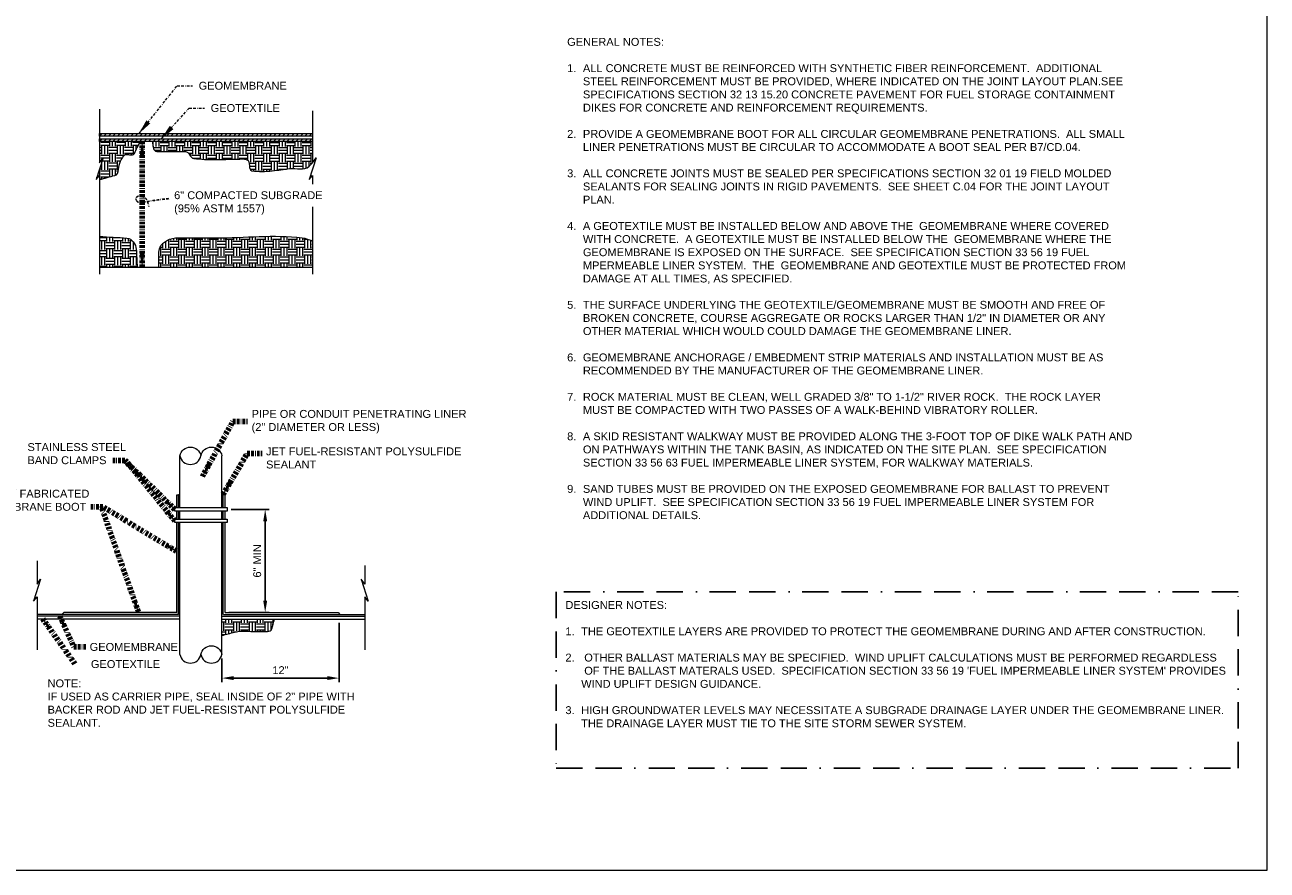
# Model space of a CAD drawing. Header units: feet. Extents: x -981 to -621, y 39 to 285.
# Tile 4 of 5: x -857 to -621, y 39 to 200. Entities that reach past the tile are written whole.
import ezdxf

# ---------------------------------------------------------------- set-up
doc = ezdxf.new("R2010")
doc.units = ezdxf.units.FT
doc.header["$MEASUREMENT"] = 0
doc.linetypes.add('( Border )', pattern=[1.751, 0.5, -0.25, 0.5, -0.25, 0.001, -0.25])
doc.linetypes.add('( Center )', pattern=[2, 1.25, -0.25, 0.25, -0.25])
doc.layers.get('DefPoints').update_dxf_attribs({"lineweight": 0})
for name, color, linetype, lineweight in [('C-DETL-GRPH', 2, 'Continuous', 0), ('C-Detl-Grph-Wt 0', 4, 'Continuous', 0), ('G-ANNO-DIMS', 2, 'Continuous', 0), ('G-ANNO-MASK', 1, 'Continuous', 0), ('G-ANNO-PATT', 250, 'Continuous', 0), ('G-ANNO-TEXT', 2, 'Continuous', 30)]:
    doc.layers.add(name, color=color, linetype=linetype, lineweight=lineweight)
doc.layers.add('G-ANNO-NOTE', color=4, linetype='( Border )')
doc.layers.add('G-ANNO-NPLT', color=2, linetype='Continuous', lineweight=0, plot=False)
doc.styles.add("AEC_AC_05ArchDims-CC_1_1'", font='arial.ttf', dxfattribs={"height": 1.5})
doc.styles.add("AEC_AC_44Text-LeftTop_1_1'", font='arial.ttf', dxfattribs={"height": 1.5})
doc.styles.add("AEC_AC_55Text-LeftTop_1_20'", font='arial.ttf', dxfattribs={"height": 30})
doc.styles.add('Style-Arial', font='arial.ttf')
doc.styles.add('Text_0', font='arial.ttf')
doc.dimstyles.new("AEC_AC_05_Arch-Dims_1_1'", dxfattribs={"dimtxt": 1.5, "dimasz": 2.25, "dimexe": 0.75, "dimexo": 0.75, "dimgap": 0.75, "dimtad": 1, "dimdec": 4, "dimzin": 15, "dimdsep": 46, "dimlunit": 4, "dimtxsty": "AEC_AC_05ArchDims-CC_1_1'", "dimcen": 0.09, "dimclrd": 256, "dimclre": 256, "dimazin": 2, "dimtfac": 0.7, "dimtdec": 4, "dimtix": 1, "dimtmove": 1, "dimatfit": 3, "dimfxl": 1, "dimfrac": 1, "dimtolj": 1, "dimtzin": 15, "dimlwd": 30, "dimlwe": 30, "dimarcsym": 0})
doc.dimstyles.new("AEC_AC_44_Notes_1_1'", dxfattribs={"dimtxt": 1.5, "dimasz": 2.25, "dimexe": 0.75, "dimexo": 0.75, "dimgap": 0.75, "dimtad": 1, "dimjust": 1, "dimdec": 3, "dimzin": 15, "dimdsep": 46, "dimlunit": 5, "dimtxsty": "AEC_AC_44Text-LeftTop_1_1'", "dimblk": 'NONE', "dimcen": 0.09, "dimclrd": 256, "dimclre": 256, "dimazin": 2, "dimtfac": 0.7, "dimtdec": 3, "dimtmove": 1, "dimatfit": 1, "dimfxl": 1, "dimfrac": 1, "dimtolj": 1, "dimtzin": 15, "dimlwd": 30, "dimlwe": 30, "dimarcsym": 0})
doc.dimstyles.new('Std-Arch', dxfattribs={"dimtxt": 2.4, "dimasz": 2.88, "dimexe": 1.2, "dimexo": 1.2, "dimgap": 1.2, "dimtad": 1, "dimdec": 4, "dimzin": 11, "dimdsep": 46, "dimlunit": 4, "dimtxsty": 'Text_0', "dimcen": 1.08, "dimclrd": 256, "dimclre": 256, "dimadec": 4, "dimazin": 3, "dimtfac": 1, "dimtdec": 4, "dimtofl": 0, "dimtmove": 1, "dimatfit": 3, "dimfxl": 1, "dimfrac": 2, "dimtolj": 1, "dimtzin": 11, "dimlwd": 13, "dimlwe": 13, "dimarcsym": 0})
doc.dimstyles.new('USACE ARROW DIM SET', dxfattribs={"dimtxt": 1.5, "dimasz": 2.82, "dimexe": 0.75, "dimexo": 0.75, "dimgap": 0.75, "dimtad": 1, "dimdec": 3, "dimzin": 15, "dimdsep": 46, "dimtxsty": 'Style-Arial', "dimcen": 1.08, "dimclrd": 256, "dimclre": 256, "dimazin": 2, "dimtfac": 1, "dimtdec": 3, "dimtmove": 1, "dimatfit": 1, "dimfxl": 1, "dimtzin": 15, "dimlwd": -1, "dimarcsym": 0})

# ---------------------------------------------------------------- blocks, each defined once
blk = doc.blocks.new('*D63')
at = {"layer": 'DefPoints', "color": 0, "transparency": 16777216}
for p in [(-797.31, 86.89), (-819.57, 80.15), (-797.31, 75.66)]:
    blk.add_point(p, dxfattribs=at)
at = {"layer": 'G-ANNO-DIMS', "lineweight": 25, "transparency": 16777216}
for p, q in [((-797.31, 86.14), (-797.31, 74.91)), ((-819.57, 79.4), (-819.57, 74.91))]:
    blk.add_line(p, q, dxfattribs=at)
at = {"layer": 'G-ANNO-DIMS', "lineweight": -2, "transparency": 16777216}
blk.add_line((-817.32, 75.66), (-799.56, 75.66), dxfattribs=at)
at = {"layer": 'G-ANNO-DIMS', "transparency": 16777216}
for points in [[(-817.32, 76.04), (-817.32, 75.29), (-819.57, 75.66)], [(-799.56, 76.04), (-799.56, 75.29), (-797.31, 75.66)]]:
    blk.add_solid(points, dxfattribs=at)
at = {"layer": 'G-ANNO-DIMS', "color": 0, "lineweight": 25, "transparency": 16777216, "insert": (-808.44, 77.17), "char_height": 1.5, "attachment_point": 5, "style": "AEC_AC_05ArchDims-CC_1_1'"}
blk.add_mtext('\\A1;12"', dxfattribs=at)
blk = doc.blocks.new('*D69')
at = {"layer": 'DefPoints', "color": 0, "transparency": 16777216}
for p in [(-818.58, 107.74), (-818.99, 88.15), (-811.35, 88.15)]:
    blk.add_point(p, dxfattribs=at)
at = {"layer": 'G-ANNO-DIMS', "lineweight": 25, "transparency": 16777216}
for p, q in [((-817.83, 107.74), (-810.6, 107.74)), ((-818.24, 88.15), (-810.6, 88.15))]:
    blk.add_line(p, q, dxfattribs=at)
at = {"layer": 'G-ANNO-DIMS', "lineweight": -2, "transparency": 16777216}
blk.add_line((-811.35, 105.49), (-811.35, 90.4), dxfattribs=at)
at = {"layer": 'G-ANNO-DIMS', "transparency": 16777216}
for points in [[(-811.72, 105.49), (-810.97, 105.49), (-811.35, 107.74)], [(-811.72, 90.4), (-810.97, 90.4), (-811.35, 88.15)]]:
    blk.add_solid(points, dxfattribs=at)
at = {"layer": 'G-ANNO-DIMS', "color": 0, "lineweight": 25, "transparency": 16777216, "insert": (-812.86, 97.95), "char_height": 1.5, "attachment_point": 5, "rotation": 90, "style": "AEC_AC_05ArchDims-CC_1_1'"}
blk.add_mtext('\\A1;6" MIN', dxfattribs=at)
blk = doc.blocks.new('_None')

msp = doc.modelspace()

# ---------------------------------------------------------------- hatches: boundary and pattern name
at = {"layer": 'C-Detl-Grph-Wt 0', "extrusion": (-0.002365, 0.003942, -0.999989)}
msp.add_hatch(color=256, dxfattribs=at).paths.add_polyline_path([(827.97767, 110.48438), (827.55783, 110.48527), (827.55783, 110.61727), (827.65364, 110.68328), (827.80694, 110.70883), (827.88785, 110.6556)])
at = {"layer": 'C-Detl-Grph-Wt 0', "extrusion": (-0.002365, -0.003942, 0.999989)}
msp.add_hatch(color=256, dxfattribs=at).paths.add_polyline_path([(-819.13637, 110.49974), (-819.55621, 110.50063), (-819.55621, 110.63263), (-819.4604, 110.69864), (-819.3071, 110.72419), (-819.22619, 110.67096)])
at = {"layer": 'G-ANNO-PATT'}
h = msp.add_hatch(dxfattribs=at)
h.set_pattern_fill('EARTH', color=256, style=0, pattern_type=2)
h.set_pattern_definition([(0, (-839.6008, 174.0153), (1.5, 1.5), [1.5, -1.5]), (0, (-839.6008, 174.5778), (1.5, 1.5), [1.5, -1.5]), (0, (-839.6008, 175.1403), (1.5, 1.5), [1.5, -1.5]), (90, (-839.4133, 175.3278), (-1.5, 1.5), [1.5, -1.5]), (90, (-838.8508, 175.3278), (-1.5, 1.5), [1.5, -1.5]), (90, (-838.2883, 175.3278), (-1.5, 1.5), [1.5, -1.5])])
edge = h.paths.add_edge_path()
edge.add_line((-842.84743, 170.4773), (-839.93413, 171.25131))
edge.add_spline(control_points=[(-839.93413, 171.25131), (-838.9997, 171.49957), (-839.29563, 173.08245), (-838.85905, 173.94526), (-838.6738, 174.31135), (-838.47692, 174.67373), (-838.22605, 175.00072), (-837.80663, 175.54741), (-836.5162, 174.82606), (-836.21655, 175.44301)], knot_values=[0, 0, 0, 0, 0.468670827, 0.468670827, 0.468670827, 0.667531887, 0.667531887, 0.667531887, 1, 1, 1, 1], degree=3, periodic=0)
edge.add_line((-836.21655, 175.44301), (-835.11132, 177.71854))
edge.add_line((-835.11132, 177.71854), (-842.84743, 177.71854))
edge.add_line((-842.84743, 177.71854), (-842.84743, 173.64725))
edge.add_line((-842.84743, 173.64725), (-842.1634, 174.61813))
edge.add_line((-842.1634, 174.61813), (-843.49197, 170.46208))
edge.add_line((-843.49197, 170.46208), (-842.84743, 171.26263))
edge.add_line((-842.84743, 171.26263), (-842.84743, 170.4773))
h = msp.add_hatch(dxfattribs=at)
h.set_pattern_fill('MSTN', color=256, style=0, pattern_type=2)
h.set_pattern_definition([(45, (-842.84364, 178.7018), (-0.424264, 0.424264), [])])
h.paths.add_polyline_path([(-842.84259, 178.70204), (-842.84743, 179.20707), (-802.36006, 179.20707), (-802.35522, 178.70204)])
h = msp.add_hatch(dxfattribs=at)
h.set_pattern_fill('MSTN', color=256, style=0, pattern_type=2)
h.set_pattern_definition([(45, (-842.8476, 177.71866), (-0.424264, 0.424264), [])])
h.paths.add_polyline_path([(-842.84743, 177.71854), (-842.84743, 178.21506), (-802.36006, 178.21506), (-802.36006, 177.71854)])
h = msp.add_hatch(dxfattribs=at)
h.set_pattern_fill('EARTH', color=256, style=0, pattern_type=2)
h.set_pattern_definition([(0, (-820.8077, 175.4738), (1.5, 1.5), [1.5, -1.5]), (0, (-820.8077, 176.0363), (1.5, 1.5), [1.5, -1.5]), (0, (-820.8077, 176.5988), (1.5, 1.5), [1.5, -1.5]), (90, (-820.6202, 176.7863), (-1.5, 1.5), [1.5, -1.5]), (90, (-820.0577, 176.7863), (-1.5, 1.5), [1.5, -1.5]), (90, (-819.4952, 176.7863), (-1.5, 1.5), [1.5, -1.5])])
edge = h.paths.add_edge_path()
edge.add_line((-802.36006, 173.64725), (-802.36006, 177.71854))
edge.add_line((-802.36006, 177.71854), (-832.80039, 177.71854))
edge.add_line((-832.80039, 177.71854), (-832.5693, 176.39796))
edge.add_spline(control_points=[(-832.5693, 176.39796), (-832.5203, 176.11796), (-832.2507, 175.79483), (-831.96645, 175.79483)], knot_values=[0, 0, 0, 0, 1, 1, 1, 1], degree=3, periodic=0)
edge.add_line((-831.96645, 175.79483), (-826.52069, 175.79483))
edge.add_spline(control_points=[(-826.52069, 175.79483), (-825.82751, 175.79483), (-825.59438, 174.56874), (-824.90304, 174.48807), (-823.54155, 174.3292), (-822.1783, 174.2663), (-820.8137, 174.26692), (-819.03213, 174.26773), (-817.25009, 174.38829), (-815.46841, 174.38755), (-815.24579, 174.38746), (-815.02844, 174.32552), (-814.81532, 174.24682), (-814.0763, 173.97391), (-814.62692, 172.24178), (-813.86081, 172.13589), (-812.58824, 171.96001), (-811.28543, 171.97724), (-810.01261, 172.13589), (-808.91407, 172.27282), (-807.81556, 172.41122), (-806.71702, 172.54802), (-805.48162, 172.70187), (-803.89156, 172.12174), (-803.00949, 173.00037)], knot_values=[0, 0, 0, 0, 0.081836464, 0.081836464, 0.081836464, 0.243001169, 0.243001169, 0.243001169, 0.453409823, 0.453409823, 0.453409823, 0.479701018, 0.479701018, 0.479701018, 0.570871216, 0.570871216, 0.570871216, 0.722311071, 0.722311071, 0.722311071, 0.85301389, 0.85301389, 0.85301389, 1, 1, 1, 1], degree=3, periodic=0)
edge.add_line((-803.00949, 173.00037), (-802.36006, 173.64725))
h = msp.add_hatch(dxfattribs=at)
h.set_pattern_fill('EARTH', color=256, style=0, pattern_type=2)
h.set_pattern_definition([(0, (-838.6318, 157.3686), (1.5, 1.5), [1.5, -1.5]), (0, (-838.6318, 157.9311), (1.5, 1.5), [1.5, -1.5]), (0, (-838.6318, 158.4936), (1.5, 1.5), [1.5, -1.5]), (90, (-838.4443, 158.6811), (-1.5, 1.5), [1.5, -1.5]), (90, (-837.8818, 158.6811), (-1.5, 1.5), [1.5, -1.5]), (90, (-837.3193, 158.6811), (-1.5, 1.5), [1.5, -1.5])])
edge = h.paths.add_edge_path()
edge.add_line((-842.84743, 159.65314), (-842.84743, 153.81224))
edge.add_line((-842.84743, 153.81224), (-842.84267, 153.81224))
edge.add_line((-842.84267, 153.81224), (-835.69235, 153.81224))
edge.add_line((-835.69235, 153.81224), (-835.86818, 157.20799))
edge.add_spline(control_points=[(-835.86818, 157.20799), (-835.916, 158.13156), (-836.7032, 159.30121), (-837.6265, 159.3541)], knot_values=[0, 0, 0, 0, 1, 1, 1, 1], degree=3, periodic=0)
edge.add_line((-837.6265, 159.3541), (-842.84743, 159.65314))
h = msp.add_hatch(dxfattribs=at)
h.set_pattern_fill('EARTH', color=256, style=0, pattern_type=2)
h.set_pattern_definition([(0, (-820.4846, 157.638), (1.5, 1.5), [1.5, -1.5]), (0, (-820.4846, 158.2005), (1.5, 1.5), [1.5, -1.5]), (0, (-820.4846, 158.763), (1.5, 1.5), [1.5, -1.5]), (90, (-820.297, 158.9505), (-1.5, 1.5), [1.5, -1.5]), (90, (-819.7346, 158.9505), (-1.5, 1.5), [1.5, -1.5]), (90, (-819.172, 158.9505), (-1.5, 1.5), [1.5, -1.5])])
edge = h.paths.add_edge_path()
edge.add_spline(control_points=[(-802.3553, 158.87667), (-803.01739, 159.04754), (-803.66863, 159.30384), (-804.34157, 159.38928), (-809.70012, 160.06959), (-815.23141, 159.38928), (-820.67633, 159.38928)], knot_values=[0, 0, 0, 0, 0.111570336, 0.111570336, 0.111570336, 1, 1, 1, 1], degree=3, periodic=0)
edge.add_line((-820.67633, 159.38928), (-826.09194, 159.38928))
edge.add_spline(control_points=[(-826.09194, 159.38928), (-827.65293, 159.38928), (-829.20593, 159.65116), (-830.68115, 158.45695), (-831.50158, 157.7928), (-831.57789, 156.87993), (-831.57789, 156.01179)], knot_values=[0, 0, 0, 0, 0.642612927, 0.642612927, 0.642612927, 1, 1, 1, 1], degree=3, periodic=0)
edge.add_line((-831.57789, 156.01179), (-831.57789, 153.81224))
edge.add_line((-831.57789, 153.81224), (-802.3553, 153.81224))
edge.add_line((-802.3553, 153.81224), (-802.3553, 158.87667))
at = {"layer": 'G-ANNO-PATT', "lineweight": 18}
h = msp.add_hatch(dxfattribs=at)
h.set_pattern_fill('EARTH', color=256, style=0, pattern_type=2)
h.set_pattern_definition([(0, (-814.5199, 86.364), (1.5, 1.5), [1.5, -1.5]), (0, (-814.5199, 86.9265), (1.5, 1.5), [1.5, -1.5]), (0, (-814.5199, 87.489), (1.5, 1.5), [1.5, -1.5]), (90, (-814.3324, 87.6765), (-1.5, 1.5), [1.5, -1.5]), (90, (-813.7699, 87.6765), (-1.5, 1.5), [1.5, -1.5]), (90, (-813.2074, 87.6765), (-1.5, 1.5), [1.5, -1.5])])
edge = h.paths.add_edge_path()
edge.add_line((-819.57119, 83.77302), (-817.16193, 84.40629))
edge.add_spline(control_points=[(-817.16193, 84.40629), (-815.55168, 84.82955), (-813.83095, 84.39752), (-812.16831, 84.51687), (-811.45359, 84.56817), (-810.25744, 84.31645), (-810.07843, 85.00942)], knot_values=[0, 0, 0, 0, 0.699363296, 0.699363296, 0.699363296, 1, 1, 1, 1], degree=3, periodic=0)
edge.add_line((-810.07843, 85.00942), (-809.59615, 86.8763))
edge.add_line((-809.59615, 86.8763), (-819.55277, 86.8763))
edge.add_line((-819.55277, 86.8763), (-819.57119, 86.8763))
edge.add_line((-819.57119, 86.8763), (-819.57119, 83.77302))

# ---------------------------------------------------------------- linework, layer by layer
at = {"layer": 'C-DETL-GRPH'}
for p, q in [((-827.56587, 86.89146, -3.51673), (-854.7239, 86.89146, -3.51673)), ((-819.55277, 86.89146, -3.51673), (-792.39475, 86.89146, -3.51673))]:
    msp.add_line(p, q, dxfattribs=at)
at = {"layer": 'C-Detl-Grph-Wt 0'}
for p, q in [((-842.84267, 153.81224, -1.75885), (-802.3553, 153.81224, -1.75885)), ((-827.56587, 108.08903, -3.51673), (-827.56587, 117.9368, -3.51673)), ((-819.57119, 108.08903, -3.51673), (-819.57119, 117.9368, -3.51673)), ((-828.15376, 110.50682, -3.51673), (-827.82285, 110.50682, -3.51673)), ((-828.15376, 108.08903, -3.51673), (-828.15376, 110.50682, -3.51673)), ((-827.82285, 108.08903, -3.51673), (-827.82285, 110.50682, -3.51673)), ((-818.98668, 110.50207, -3.51673), (-819.31739, 110.50207, -3.51673)), ((-819.31739, 108.08903, -3.51673), (-819.31739, 110.50207, -3.51673)), ((-818.98668, 108.08903, -3.51673), (-818.98668, 110.50207, -3.51673)), ((-828.15376, 105.90454, -3.51673), (-828.15376, 107.40771, -3.51673)), ((-827.82285, 105.90454, -3.51673), (-827.82285, 107.40771, -3.51673)), ((-827.56587, 105.90454, -3.51673), (-827.56587, 107.40771, -3.51673)), ((-819.57119, 105.90454, -3.51673), (-819.57119, 107.40771, -3.51673)), ((-819.31739, 105.90454, -3.51673), (-819.31739, 107.40771, -3.51673)), ((-818.98668, 105.90454, -3.51673), (-818.98668, 107.40771, -3.51673)), ((-828.15376, 88.1519, -3.51673), (-828.15376, 105.22322, -3.51673)), ((-827.82285, 87.78569, -3.51673), (-827.82285, 105.22322, -3.51673)), ((-827.56587, 80.14462, -3.51673), (-827.56587, 105.22322, -3.51673)), ((-819.57119, 80.14446, -3.51673), (-819.57119, 105.22322, -3.51673)), ((-819.31739, 87.78569, -3.51673), (-819.31739, 105.22322, -3.51673)), ((-818.98668, 88.1519, -3.51673), (-818.98668, 105.22322, -3.51673)), ((-827.82285, 87.78569, -3.51673), (-854.7239, 87.78569, -3.51673)), ((-827.56587, 87.428, -3.51673), (-854.7239, 87.428, -3.51673)), ((-849.62833, 88.1519, -3.51673), (-849.98788, 87.78569, -3.51642)), ((-828.15376, 88.1519, -3.51673), (-849.62833, 88.1519, -3.51673)), ((-819.55277, 87.428, -3.51673), (-792.39475, 87.428, -3.51673)), ((-819.2958, 87.78569, -3.51673), (-792.39475, 87.78569, -3.51673)), ((-818.96489, 88.1519, -3.51673), (-797.49032, 88.1519, -3.51673)), ((-797.49032, 88.1519, -3.51673), (-797.13077, 87.78569, -3.51642))]:
    msp.add_line(p, q, dxfattribs=at)
at = {"layer": 'C-Detl-Grph-Wt 0', "extrusion": (0, 0, -1)}
for centre in [(825.56875, 117.54338, 3.51673), (821.57141, 117.54338, 3.51673), (821.57141, 79.76067, 3.51673)]:
    msp.add_arc(centre, 2.0367, 11.0897889, 168.9102111, dxfattribs=at)
at = {"layer": 'C-Detl-Grph-Wt 0'}
for centre in [(-825.56875, 118.32689, -3.51673), (-825.56875, 80.54417, -3.51673), (-821.57141, 80.54417, -3.51673)]:
    msp.add_arc(centre, 2.0367, 191.0897889, 348.9102111, dxfattribs=at)
for points in [[(-842.84743, 179.20707, -1.75885), (-802.36006, 179.20707, -1.75885), (-802.35522, 178.70204, -1.75885), (-842.84259, 178.70204, -1.75885)], [(-842.84743, 178.21506, -1.75885), (-802.36006, 178.21506, -1.75885), (-802.36006, 177.71854, -1.75885), (-842.84743, 177.71854, -1.75885)], [(-828.54148, 108.08477, -3.51673), (-818.57717, 108.08477, -3.51673), (-818.57717, 107.40345, -3.51673), (-828.54148, 107.40345, -3.51673)], [(-828.53743, 105.90241, -3.51634), (-818.57313, 105.90241, -3.51634), (-818.57313, 105.22109, -3.51634), (-828.53743, 105.22109, -3.51634)]]:
    msp.add_3dface(points, dxfattribs=at)
at = {"layer": 'G-ANNO-MASK'}
for p, q in [((-842.84743, 183.89084, -1.75885), (-842.84743, 173.64725, -1.75885)), ((-802.36006, 183.51538, -1.75885), (-802.36006, 173.64725, -1.75885)), ((-842.84743, 171.26263, -1.75885), (-842.84743, 152.46234, -1.75885)), ((-802.3553, 171.26854, -1.75885), (-802.3553, 169.61532, -1.75885)), ((-802.3553, 165.29099, -1.75885), (-802.3553, 152.46234, -1.75885)), ((-854.7239, 97.93146, -3.51673), (-854.7239, 93.49388, -3.51673)), ((-792.39475, 97.07327, -3.51673), (-792.39475, 93.49388, -3.51673)), ((-854.7239, 91.10926, -3.51673), (-854.7239, 81.02572, -3.51673)), ((-792.39475, 91.10926, -3.51673), (-792.39475, 81.02572, -3.51673))]:
    msp.add_line(p, q, dxfattribs=at)
for points in [[(-842.84743, 173.64725, -1.75885), (-842.1634, 174.61813, -1.75846), (-843.49197, 170.46208, -1.75846), (-842.84743, 171.26263, -1.75885)], [(-802.36006, 173.64725, -1.75885), (-801.67604, 174.61813, -1.75846), (-803.00461, 170.46208, -1.75846), (-802.36006, 171.26263, -1.75885)], [(-854.7239, 93.49388, -3.51673), (-854.03987, 94.46476, -3.51634), (-855.36845, 90.3087, -3.51634), (-854.7239, 91.10926, -3.51673)], [(-792.39475, 93.49388, -3.51673), (-793.07877, 94.46476, -3.51634), (-791.7502, 90.3087, -3.51634), (-792.39475, 91.10926, -3.51673)]]:
    msp.add_polyline3d(points, dxfattribs=at)
at = {"layer": 'G-ANNO-NOTE', "linetype": '( Border )', "ltscale": 10, "elevation": 0.00016}
msp.add_lwpolyline([(-756.03539, 58.56058), (-626.35083, 58.56058), (-626.35083, 92.03892), (-756.03539, 92.03892)], close=True, dxfattribs=at)
at = {"layer": 'G-ANNO-NOTE', "extrusion": (0, 0, -1)}
msp.add_arc((822.50195, 97.80788, 1.75885), 69.41187, 79.9685167, 84.1911611, dxfattribs=at)
at = {"layer": 'G-ANNO-NOTE'}
msp.add_open_spline([(-834.69888, 166.11834, -1.75885), (-834.8009, 166.0994, -1.75885), (-834.90299, 166.0944, -1.75885), (-835.00502, 166.09296, -1.75885), (-835.11716, 166.09139, -1.75885), (-835.22923, 166.10156, -1.75885), (-835.34131, 166.1231, -1.75885), (-835.45697, 166.14533, -1.75885), (-835.55717, 166.19228, -1.75885), (-835.65697, 166.27062, -1.75885), (-835.75077, 166.34425, -1.75885), (-835.80081, 166.43749, -1.75885), (-835.84732, 166.53711, -1.75885), (-835.91272, 166.67718, -1.75885), (-835.9452, 166.85626, -1.75885), (-835.86794, 166.99712, -1.75885), (-835.79551, 167.12918, -1.75885), (-835.68575, 167.23618, -1.75885), (-835.54276, 167.28106, -1.75885), (-835.38164, 167.33163, -1.75885), (-835.21765, 167.32777, -1.75885), (-835.05737, 167.31279, -1.75885), (-834.86668, 167.29496, -1.75885), (-834.67642, 167.27354, -1.75885), (-834.48791, 167.20968, -1.75885), (-834.38466, 167.1747, -1.75885), (-834.29584, 167.12442, -1.75885), (-834.21348, 167.05106, -1.75885), (-834.08879, 166.93998, -1.75885), (-833.9914, 166.82092, -1.75885), (-833.90734, 166.68146, -1.75885), (-833.83726, 166.5652, -1.75885), (-833.77, 166.45049, -1.75885), (-833.72968, 166.32297, -1.75885), (-833.6844, 166.17977, -1.75885), (-833.64527, 166.03582, -1.75885), (-833.60437, 165.89151, -1.75885), (-833.54997, 165.69959, -1.75885), (-833.49581, 165.50424, -1.75885), (-833.45684, 165.31253, -1.75885)], degree=3, knots=[0, 0, 0, 0, 0.055632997, 0.055632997, 0.055632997, 0.116777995, 0.116777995, 0.116777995, 0.179879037, 0.179879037, 0.179879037, 0.239187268, 0.239187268, 0.239187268, 0.322578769, 0.322578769, 0.322578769, 0.400759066, 0.400759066, 0.400759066, 0.488850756, 0.488850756, 0.488850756, 0.593656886, 0.593656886, 0.593656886, 0.651059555, 0.651059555, 0.651059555, 0.737973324, 0.737973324, 0.737973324, 0.81043105, 0.81043105, 0.81043105, 0.891797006, 0.891797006, 0.891797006, 1, 1, 1, 1], dxfattribs=at)
at = {"layer": 'G-ANNO-NPLT'}
for points, knots in [([(-842.84743, 170.4773, -1.75885), (-841.87633, 170.73531, -1.75885), (-840.90523, 170.99331, -1.75885), (-839.93413, 171.25131, -1.75885), (-838.9997, 171.49957, -1.75885), (-839.29563, 173.08245, -1.75885), (-838.85905, 173.94526, -1.75885), (-838.6738, 174.31135, -1.75885), (-838.47692, 174.67373, -1.75885), (-838.22605, 175.00072, -1.75885), (-837.80663, 175.54741, -1.75885), (-836.5162, 174.82606, -1.75885), (-836.21655, 175.44301, -1.75885), (-835.84814, 176.20152, -1.75885), (-835.47973, 176.96003, -1.75885), (-835.11132, 177.71854, -1.75885)], [0, 0, 0, 0, 0.256913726, 0.256913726, 0.256913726, 0.504126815, 0.504126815, 0.504126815, 0.609021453, 0.609021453, 0.609021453, 0.784390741, 0.784390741, 0.784390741, 1, 1, 1, 1]), ([(-832.80039, 177.71854, -1.75885), (-832.72336, 177.27835, -1.75885), (-832.64633, 176.83815, -1.75885), (-832.5693, 176.39796, -1.75885), (-832.5203, 176.11796, -1.75885), (-832.2507, 175.79483, -1.75885), (-831.96645, 175.79483, -1.75885), (-831.17604, 175.79483, -1.75885), (-830.38564, 175.79483, -1.75885), (-829.59523, 175.79483, -1.75885), (-828.57038, 175.79483, -1.75885), (-827.54554, 175.79483, -1.75885), (-826.52069, 175.79483, -1.75885), (-825.82751, 175.79483, -1.75885), (-825.59438, 174.56874, -1.75885), (-824.90304, 174.48807, -1.75885), (-823.54155, 174.3292, -1.75885), (-822.1783, 174.2663, -1.75885), (-820.8137, 174.26692, -1.75885), (-819.03213, 174.26773, -1.75885), (-817.25009, 174.38829, -1.75885), (-815.46841, 174.38755, -1.75885), (-815.24579, 174.38746, -1.75885), (-815.02844, 174.32552, -1.75885), (-814.81532, 174.24682, -1.75885), (-814.0763, 173.97391, -1.75885), (-814.62692, 172.24178, -1.75885), (-813.86081, 172.13589, -1.75885), (-812.58824, 171.96001, -1.75885), (-811.28543, 171.97724, -1.75885), (-810.01261, 172.13589, -1.75885), (-808.91407, 172.27282, -1.75885), (-807.81556, 172.41122, -1.75885), (-806.71702, 172.54802, -1.75885), (-805.48162, 172.70187, -1.75885), (-803.89156, 172.12174, -1.75885), (-803.00949, 173.00037, -1.75885), (-802.79301, 173.21599, -1.75885), (-802.57654, 173.43162, -1.75885), (-802.36006, 173.64725, -1.75885)], [0, 0, 0, 0, 0.039469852, 0.039469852, 0.039469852, 0.064575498, 0.064575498, 0.064575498, 0.134385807, 0.134385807, 0.134385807, 0.224902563, 0.224902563, 0.224902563, 0.286125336, 0.286125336, 0.286125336, 0.406694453, 0.406694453, 0.406694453, 0.564103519, 0.564103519, 0.564103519, 0.583772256, 0.583772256, 0.583772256, 0.651977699, 0.651977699, 0.651977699, 0.765271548, 0.765271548, 0.765271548, 0.863051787, 0.863051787, 0.863051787, 0.973013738, 0.973013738, 0.973013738, 1, 1, 1, 1]), ([(-842.84743, 159.65314, -1.75885), (-841.10712, 159.55346, -1.75885), (-839.36681, 159.45378, -1.75885), (-837.6265, 159.3541, -1.75885), (-836.7032, 159.30121, -1.75885), (-835.916, 158.13156, -1.75885), (-835.86818, 157.20799, -1.75885), (-835.80957, 156.07607, -1.75885), (-835.75096, 154.94415, -1.75885), (-835.69235, 153.81224, -1.75885)], [0, 0, 0, 0, 0.458557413, 0.458557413, 0.458557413, 0.70183866, 0.70183866, 0.70183866, 1, 1, 1, 1]), ([(-831.57789, 153.81224, -1.75885), (-831.57789, 154.54542, -1.75885), (-831.57789, 155.27861, -1.75885), (-831.57789, 156.01179, -1.75885), (-831.57789, 156.87993, -1.75885), (-831.50158, 157.7928, -1.75885), (-830.68115, 158.45695, -1.75885), (-829.20593, 159.65116, -1.75885), (-827.65293, 159.38928, -1.75885), (-826.09194, 159.38928, -1.75885), (-824.28674, 159.38928, -1.75885), (-822.48153, 159.38928, -1.75885), (-820.67633, 159.38928, -1.75885), (-815.23141, 159.38928, -1.75885), (-809.70012, 160.06959, -1.75885), (-804.34157, 159.38928, -1.75885), (-803.66863, 159.30384, -1.75885), (-803.01739, 159.04754, -1.75885), (-802.3553, 158.87667, -1.75885)], [0, 0, 0, 0, 0.066075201, 0.066075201, 0.066075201, 0.144312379, 0.144312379, 0.144312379, 0.284989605, 0.284989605, 0.284989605, 0.447676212, 0.447676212, 0.447676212, 0.938377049, 0.938377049, 0.938377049, 1, 1, 1, 1]), ([(-819.57119, 83.77302, -3.51673), (-818.7681, 83.98411, -3.51673), (-817.96502, 84.1952, -3.51673), (-817.16193, 84.40629, -3.51673), (-815.55168, 84.82955, -3.51673), (-813.83095, 84.39752, -3.51673), (-812.16831, 84.51687, -3.51673), (-811.45359, 84.56817, -3.51673), (-810.25744, 84.31645, -3.51673), (-810.07843, 85.00942, -3.51673), (-809.91767, 85.63171, -3.51673), (-809.75691, 86.25401, -3.51673), (-809.59615, 86.8763, -3.51673)], [0, 0, 0, 0, 0.215469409, 0.215469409, 0.215469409, 0.647502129, 0.647502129, 0.647502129, 0.833220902, 0.833220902, 0.833220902, 1, 1, 1, 1])]:
    msp.add_open_spline(points, degree=3, knots=knots, dxfattribs=at)
msp.add_3dface([(-620.8441, 285.13311, -3.51772), (-980.8441, 285.13311, -3.51772), (-980.8441, 39.13311, -3.51772), (-620.8441, 39.13311, -3.51772)], dxfattribs=at)

# ---------------------------------------------------------------- texts
at = {"layer": 'G-ANNO-NOTE', "char_height": 1.5}
for s, insert, attachment_point, style in [('GEOMEMBRANE', (-823.99692, 188.31014, -1.75885), 4, 'Style-Arial'), ('GEOTEXTILE', (-821.70699, 184.06516, -1.75885), 4, 'Style-Arial'), ('6" COMPACTED SUBGRADE\\P(95% ASTM 1557)', (-828.65608, 168.24582, -1.76082), 1, 'Style-Arial'), ('PIPE OR CONDUIT PENETRATING LINER\\P(2" DIAMETER OR LESS)', (-813.92962, 124.43368, -3.5187), 4, 'Style-Arial'), ('STAINLESS STEEL\\PBAND CLAMPS', (-856.54584, 116.32688, -3.51673), 7, "AEC_AC_44Text-LeftTop_1_1'"), ('FACTORY FABRICATED\\PGEOMEMBRANE BOOT', (-868.63645, 107.46412, -0.00492), 7, "AEC_AC_44Text-LeftTop_1_1'"), ('GEOMEMBRANE', (-844.71485, 81.58265, -3.51634), 4, "AEC_AC_44Text-LeftTop_1_1'"), ('GEOTEXTILE ', (-844.48118, 78.31285, -3.51634), 4, "AEC_AC_44Text-LeftTop_1_1'")]:
    msp.add_mtext(s, dxfattribs=dict(at, insert=insert, attachment_point=attachment_point, style=style))
at = {"layer": 'G-ANNO-NOTE', "insert": (-811.18175, 115.50696, -3.51673), "char_height": 1.5, "width": 42.6449106, "attachment_point": 7, "style": 'Style-Arial'}
msp.add_mtext('JET FUEL-RESISTANT POLYSULFIDE\\PSEALANT', dxfattribs=at)
at = {"layer": 'G-ANNO-NOTE', "linetype": '( Center )', "insert": (-852.71981, 75.40694, 1.75748), "char_height": 1.5, "width": 66.3647044, "attachment_point": 1, "style": 'Style-Arial'}
msp.add_mtext('NOTE:\\PIF USED AS CARRIER PIPE, SEAL INSIDE OF 2" PIPE WITH\\PBACKER ROD AND JET FUEL-RESISTANT POLYSULFIDE\\PSEALANT.', dxfattribs=at)
at = {"layer": 'G-ANNO-TEXT', "char_height": 1.5, "attachment_point": 1}
for s, insert, width, style in [('GENERAL NOTES: \\P \\P\\pi-3,l3,t3;1. ^IALL CONCRETE MUST BE REINFORCED WITH SYNTHETIC FIBER REINFORCEMENT.  ADDITIONAL STEEL REINFORCEMENT MUST BE PROVIDED, WHERE INDICATED ON THE JOINT LAYOUT PLAN.SEE SPECIFICATIONS SECTION 32 13 15.20 CONCRETE PAVEMENT FOR FUEL STORAGE CONTAINMENT DIKES FOR CONCRETE AND REINFORCEMENT REQUIREMENTS.\\P\\pi0,l0;\\P\\pi-3,l3;2. ^IPROVIDE A GEOMEMBRANE BOOT FOR ALL CIRCULAR GEOMEMBRANE PENETRATIONS.  ALL SMALL LINER PENETRATIONS MUST BE CIRCULAR TO ACCOMMODATE A BOOT SEAL PER B7/CD.04.\\P\\pi0,l0;\\P\\pi-3,l3;3. ^IALL CONCRETE JOINTS MUST BE SEALED PER SPECIFICATIONS SECTION 32 01 19 FIELD MOLDED SEALANTS FOR SEALING JOINTS IN RIGID PAVEMENTS.  SEE SHEET C.04 FOR THE JOINT LAYOUT PLAN.\\P\\pi0,l0;\\P\\pi-3,l3;4. ^IA GEOTEXTILE MUST BE INSTALLED BELOW AND ABOVE THE  GEOMEMBRANE WHERE COVERED WITH CONCRETE.  A GEOTEXTILE MUST BE INSTALLED BELOW THE  GEOMEMBRANE WHERE THE GEOMEMBRANE IS EXPOSED ON THE SURFACE.  SEE SPECIFICATION SECTION 33 56 19 FUEL MPERMEABLE LINER SYSTEM.  THE  GEOMEMBRANE AND GEOTEXTILE MUST BE PROTECTED FROM DAMAGE AT ALL TIMES, AS SPECIFIED.\\P\\pi0,l0;\\P\\pi-3,l3;5. ^ITHE SURFACE UNDERLYING THE GEOTEXTILE/GEOMEMBRANE MUST BE SMOOTH AND FREE OF BROKEN CONCRETE, COURSE AGGREGATE OR ROCKS LARGER THAN {\\A1;1/2}" IN DIAMETER OR ANY OTHER MATERIAL WHICH WOULD COULD DAMAGE THE GEOMEMBRANE LINER.\\P\\pi0,l0;\\P\\pi-3,l3;6. ^IGEOMEMBRANE ANCHORAGE / EMBEDMENT STRIP MATERIALS AND INSTALLATION MUST BE AS RECOMMENDED BY THE MANUFACTURER OF THE GEOMEMBRANE LINER.\\P\\pi0,l0;\\P\\pi-3,l3;7. ^IROCK MATERIAL MUST BE CLEAN, WELL GRADED {\\A1;3/8}" TO 1-{\\A1;1/2}" RIVER ROCK.  THE ROCK LAYER MUST BE COMPACTED WITH TWO PASSES OF A WALK-BEHIND VIBRATORY ROLLER.\\P\\pi0,l0;\\P\\pi-3,l3;8. ^IA SKID RESISTANT WALKWAY MUST BE PROVIDED ALONG THE 3-FOOT TOP OF DIKE WALK PATH AND ON PATHWAYS WITHIN THE TANK BASIN, AS INDICATED ON THE SITE PLAN.  SEE SPECIFICATION SECTION 33 56 63 FUEL IMPERMEABLE LINER SYSTEM, FOR WALKWAY MATERIALS.\\P\\pi0,l0;\\P\\pi-3,l3;9. ^ISAND TUBES MUST BE PROVIDED ON THE EXPOSED GEOMEMBRANE FOR BALLAST TO PREVENT WIND UPLIFT.  SEE SPECIFICATION SECTION 33 56 19 FUEL IMPERMEABLE LINER SYSTEM FOR ADDITIONAL DETAILS. ', (-753.93656, 197.41275, -33333.33661), 107.4700567, 'Style-Arial'), ("DESIGNER NOTES:\\P\\P\\pt3;1. ^ITHE GEOTEXTILE LAYERS ARE PROVIDED TO PROTECT THE GEOMEMBRANE DURING AND AFTER CONSTRUCTION.\\P  \\P2.^I OTHER BALLAST MATERIALS MAY BE SPECIFIED.  WIND UPLIFT CALCULATIONS MUST BE PERFORMED REGARDLESS\\P   ^I OF THE BALLAST MATERALS USED.  SPECIFICATION SECTION 33 56 19 'FUEL IMPERMEABLE LINER SYSTEM' PROVIDES \\P    ^IWIND UPLIFT DESIGN GUIDANCE.\\P\\P\\pi-3,l3;3.  ^IHIGH GROUNDWATER LEVELS MAY NECESSITATE A SUBGRADE DRAINAGE LAYER UNDER THE GEOMEMBRANE LINER.  THE DRAINAGE LAYER MUST TIE TO THE SITE STORM SEWER SYSTEM.", (-754.26508, 90.31773, 0.00016), 128.26135, "AEC_AC_55Text-LeftTop_1_20'")]:
    msp.add_mtext(s, dxfattribs=dict(at, insert=insert, width=width, style=style))

# ---------------------------------------------------------------- dimensions: what is measured, and where the dimension line sits
at = {"layer": 'G-ANNO-DIMS', "lineweight": 25}
dim = msp.add_linear_dim(base=(-811.34828, 88.1519, -3.51673), p1=(-818.57717, 107.74411, -3.51673), p2=(-818.98668, 88.1519, -3.51673), angle=270, text='6" MIN', dimstyle="AEC_AC_05_Arch-Dims_1_1'", override={"dimlwd": 65534, "dimlwe": 25}, dxfattribs=at)
dim.commit()
dim.dimension.update_dxf_attribs({"geometry": '*D69', "text_midpoint": (-812.86414, 97.948, -3.51673)})
dim = msp.add_linear_dim(base=(-797.31054, 75.66292, -3.51673), p1=(-819.57273, 80.15242, -3.51673), p2=(-797.31054, 86.89146, -3.51673), text='12"', dimstyle="AEC_AC_05_Arch-Dims_1_1'", override={"dimlwd": 65534, "dimlwe": 25}, dxfattribs=at)
dim.commit()
dim.dimension.update_dxf_attribs({"geometry": '*D63', "text_midpoint": (-808.44164, 77.16599, -3.51673)})

# ---------------------------------------------------------------- leaders
at = {"layer": 'G-ANNO-NOTE', "lineweight": 18, "annotation_type": 0, "has_hookline": 1, "hookline_direction": 0}
for points, text_width in [([(-835.36794, 179.19186, -1.75885), (-828.07692, 188.31014, -1.75885), (-825.19692, 188.31014, -1.75885)], 16.54195), ([(-831.0791, 178.24938, -1.75885), (-825.78699, 184.06516, -1.75885), (-822.90699, 184.06516, -1.75885)], 12.93417)]:
    msp.add_leader(points, dimstyle='Std-Arch', override={"dimtad": 0, "dimclrd": 0}, dxfattribs=dict(at, text_width=text_width))
at = {"layer": 'G-ANNO-NOTE', "lineweight": 18}
for points in [[(-834.74309, 177.71854, -1.75885), (-834.74086, 166.03427, -1.75885)], [(-834.73852, 153.81224, -1.75885), (-834.74086, 166.03427, -1.75885)]]:
    msp.add_leader(points, dimstyle='Std-Arch', override={"dimclrd": 0, "dimlwd": 65534}, dxfattribs=at)
at = {"layer": 'G-ANNO-NOTE', "annotation_type": 0, "has_hookline": 1, "hookline_direction": 0}
for points, text_width in [([(-823.29741, 114.01004, -3.5187), (-817.49962, 124.43368, -3.5187), (-814.67962, 124.43368, -3.5187)], 40.67906), ([(-819.33958, 110.62077, -3.51673), (-814.75175, 118.36997, -3.51673), (-811.93175, 118.36997, -3.51673)], 36.9751)]:
    msp.add_leader(points, dimstyle='USACE ARROW DIM SET', override={"dimtad": 0, "dimclrd": 0, "dimlwd": 65534}, dxfattribs=dict(at, text_width=text_width))
at = {"layer": 'G-ANNO-NOTE', "lineweight": 25, "annotation_type": 0, "has_hookline": 1}
for points, hookline_direction, text_width in [([(-828.54148, 107.74411, -3.51673), (-838.05061, 117.07132, -3.51673), (-840.30061, 117.07132, -3.51673)], 1, 18.58117), ([(-828.24583, 99.79658, -0.00492), (-842.22369, 108.23984, -0.00492), (-844.47369, 108.23984, -0.00492)], 1, 23.58356), ([(-850.41185, 87.46419, -3.51634), (-847.71485, 81.58265, -3.51634), (-845.46485, 81.58265, -3.51634)], 0, 16.54195)]:
    msp.add_leader(points, dimstyle="AEC_AC_44_Notes_1_1'", override={"dimtad": 0, "dimclrd": 0, "dimlwd": 65534}, dxfattribs=dict(at, hookline_direction=hookline_direction, text_width=text_width))
at = {"layer": 'G-ANNO-NOTE', "lineweight": 25}
for points in [[(-828.53743, 105.56175, -3.51634), (-837.98099, 117.14832, -3.51634)], [(-835.45322, 88.27684, -1.76083), (-842.4985, 108.23984, -1.76083)], [(-853.63108, 86.91914, -3.51634), (-847.48118, 78.31285, -3.51634)]]:
    msp.add_leader(points, dimstyle="AEC_AC_44_Notes_1_1'", override={"dimclrd": 0, "dimlwd": 65534}, dxfattribs=at)

doc.saveas('drawing.dxf')
